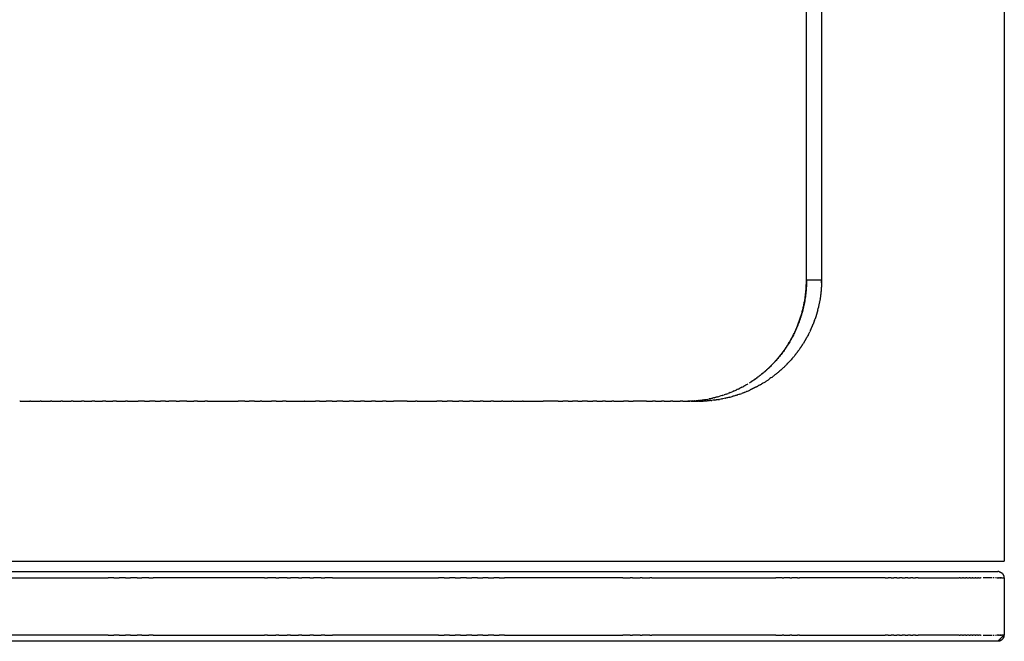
# Model space of a CAD drawing. Header units: millimetres. Extents: x 363 to 395, y 0 to 101.
# Tile 3 of 5: x 379 to 395, y 60 to 70. Entities that reach past the tile are written whole.
import ezdxf

# ---------------------------------------------------------------- set-up
doc = ezdxf.new("R2010")
doc.units = ezdxf.units.MM
doc.header["$MEASUREMENT"] = 0
doc.layers.add('Crea2D$visibili$linee', color=7, linetype='Continuous', true_color=0x000000)

msp = doc.modelspace()

# ---------------------------------------------------------------- linework, layer by layer
at = {"layer": 'Crea2D$visibili$linee'}
for points, degree in [([(395.188, 100.281), (395.188, 80.882), (395.188, 61.482)], 2), ([(391.973, 66.047), (391.973, 71.625), (391.973, 77.203)], 2), ([(392.218, 66.047), (392.095, 66.047), (391.973, 66.047)], 2), ([(392.174, 65.64), (392.172, 65.628), (392.169, 65.616), (392.166, 65.604)], 3), ([(392.174, 65.64), (392.175, 65.643), (392.175, 65.646), (392.176, 65.649)], 3), ([(392.184, 65.69), (392.182, 65.676), (392.179, 65.663), (392.176, 65.649)], 3), ([(392.184, 65.69), (392.185, 65.692), (392.185, 65.695), (392.185, 65.697)], 3), ([(392.193, 65.74), (392.191, 65.726), (392.188, 65.711), (392.185, 65.697)], 3), ([(392.193, 65.74), (392.193, 65.742), (392.193, 65.743), (392.194, 65.745)], 3), ([(392.157, 65.568), (392.16, 65.58), (392.163, 65.592), (392.166, 65.604)], 3), ([(392.104, 65.396), (392.097, 65.375), (392.089, 65.354), (392.081, 65.333)], 3), ([(392.104, 65.396), (392.107, 65.404), (392.11, 65.412), (392.113, 65.42)], 3), ([(392.005, 65.166), (391.999, 65.155), (391.993, 65.143), (391.987, 65.132)], 3), ([(392.005, 65.166), (392.012, 65.181), (392.02, 65.195), (392.027, 65.21)], 3), ([(392.036, 65.229), (392.033, 65.223), (392.03, 65.216), (392.027, 65.21)], 3), ([(391.939, 65.047), (391.933, 65.038), (391.928, 65.029), (391.922, 65.021)], 3), ([(391.788, 64.831), (391.776, 64.817), (391.765, 64.803), (391.753, 64.79)], 3), ([(391.866, 64.936), (391.862, 64.929), (391.857, 64.923), (391.853, 64.917)], 3), ([(391.614, 64.641), (391.626, 64.653), (391.637, 64.664), (391.649, 64.676)], 3), ([(391.659, 64.686), (391.656, 64.683), (391.652, 64.679), (391.649, 64.676)], 3), ([(391.659, 64.686), (391.673, 64.701), (391.688, 64.716), (391.701, 64.731)], 3), ([(391.746, 64.781), (391.731, 64.764), (391.716, 64.747), (391.701, 64.731)], 3), ([(391.746, 64.781), (391.749, 64.784), (391.751, 64.787), (391.753, 64.79)], 3), ([(391.472, 64.518), (391.456, 64.505), (391.44, 64.493), (391.424, 64.481)], 3), ([(391.472, 64.518), (391.475, 64.52), (391.478, 64.523), (391.482, 64.526)], 3), ([(391.52, 64.557), (391.507, 64.547), (391.495, 64.536), (391.482, 64.526)], 3), ([(391.52, 64.557), (391.526, 64.562), (391.533, 64.568), (391.539, 64.573)], 3), ([(391.567, 64.598), (391.558, 64.59), (391.548, 64.582), (391.539, 64.573)], 3), ([(391.567, 64.598), (391.576, 64.607), (391.586, 64.615), (391.595, 64.623)], 3), ([(391.614, 64.641), (391.607, 64.635), (391.601, 64.629), (391.595, 64.623)], 3), ([(390.985, 64.343), (390.975, 64.337), (390.964, 64.331), (390.954, 64.325)], 3), ([(390.985, 64.344), (390.995, 64.349), (391.005, 64.355), (391.015, 64.361)], 3), ([(391.218, 64.347), (391.206, 64.34), (391.193, 64.333), (391.18, 64.326)], 3), ([(391.218, 64.347), (391.226, 64.352), (391.234, 64.356), (391.242, 64.361)], 3), ([(391.27, 64.378), (391.261, 64.372), (391.252, 64.367), (391.242, 64.361)], 3), ([(391.27, 64.378), (391.281, 64.385), (391.293, 64.391), (391.304, 64.399)], 3), ([(391.322, 64.41), (391.316, 64.406), (391.31, 64.402), (391.304, 64.399)], 3), ([(391.322, 64.41), (391.336, 64.419), (391.35, 64.429), (391.364, 64.438)], 3), ([(391.422, 64.48), (391.403, 64.466), (391.384, 64.452), (391.364, 64.438)], 3), ([(391.422, 64.48), (391.423, 64.48), (391.423, 64.481), (391.424, 64.481)], 3), ([(390.6, 64.175), (390.61, 64.178), (390.621, 64.182), (390.632, 64.185)], 3), ([(390.666, 64.196), (390.655, 64.192), (390.644, 64.188), (390.632, 64.185)], 3), ([(390.666, 64.197), (390.677, 64.201), (390.687, 64.205), (390.698, 64.209)], 3), ([(390.732, 64.221), (390.721, 64.217), (390.709, 64.212), (390.698, 64.208)], 3), ([(390.732, 64.222), (390.742, 64.226), (390.753, 64.23), (390.763, 64.235)], 3), ([(390.797, 64.248), (390.786, 64.243), (390.775, 64.238), (390.764, 64.234)], 3), ([(390.834, 64.179), (390.815, 64.173), (390.796, 64.167), (390.777, 64.162)], 3), ([(390.796, 64.249), (390.807, 64.253), (390.817, 64.258), (390.828, 64.263)], 3), ([(390.86, 64.277), (390.85, 64.272), (390.839, 64.267), (390.828, 64.262)], 3), ([(390.834, 64.179), (390.84, 64.181), (390.847, 64.183), (390.853, 64.185)], 3), ([(390.891, 64.198), (390.879, 64.194), (390.866, 64.19), (390.853, 64.185)], 3), ([(390.86, 64.278), (390.87, 64.283), (390.881, 64.288), (390.891, 64.293)], 3), ([(390.923, 64.309), (390.913, 64.303), (390.902, 64.298), (390.891, 64.292)], 3), ([(390.891, 64.198), (390.901, 64.202), (390.91, 64.205), (390.92, 64.209)], 3), ([(390.948, 64.219), (390.939, 64.216), (390.929, 64.212), (390.92, 64.209)], 3), ([(390.923, 64.31), (390.933, 64.315), (390.943, 64.32), (390.953, 64.326)], 3), ([(390.948, 64.219), (390.961, 64.224), (390.974, 64.229), (390.986, 64.235)], 3), ([(391.004, 64.242), (390.998, 64.239), (390.992, 64.237), (390.986, 64.235)], 3), ([(391.004, 64.242), (391.02, 64.249), (391.036, 64.256), (391.052, 64.263)], 3), ([(391.166, 64.318), (391.171, 64.321), (391.175, 64.323), (391.18, 64.326)], 3), ([(379.19, 64.083), (379.187, 64.083), (379.184, 64.083)], 2), ([(379.19, 64.083), (379.271, 64.083), (379.351, 64.083)], 2), ([(379.362, 64.083), (379.357, 64.083), (379.351, 64.083)], 2), ([(379.362, 64.083), (379.44, 64.083), (379.518, 64.083)], 2), ([(379.534, 64.083), (379.526, 64.083), (379.518, 64.083)], 2), ([(379.534, 64.083), (379.609, 64.083), (379.684, 64.083)], 2), ([(379.708, 64.083), (379.696, 64.083), (379.684, 64.083)], 2), ([(379.708, 64.083), (379.78, 64.083), (379.852, 64.083)], 2), ([(379.881, 64.083), (379.867, 64.083), (379.852, 64.083)], 2), ([(379.881, 64.083), (379.951, 64.083), (380.02, 64.083)], 2), ([(380.056, 64.083), (380.038, 64.083), (380.02, 64.083)], 2), ([(380.056, 64.083), (380.122, 64.083), (380.189, 64.083)], 2), ([(380.231, 64.083), (380.21, 64.083), (380.189, 64.083)], 2), ([(380.231, 64.083), (380.295, 64.083), (380.358, 64.083)], 2), ([(380.407, 64.083), (380.383, 64.083), (380.358, 64.083)], 2), ([(380.407, 64.083), (380.467, 64.083), (380.528, 64.083)], 2), ([(380.583, 64.083), (380.556, 64.083), (380.528, 64.083)], 2), ([(380.583, 64.083), (380.641, 64.083), (380.698, 64.083)], 2), ([(380.76, 64.083), (380.729, 64.083), (380.698, 64.083)], 2), ([(380.76, 64.083), (380.831, 64.083), (380.902, 64.083)], 2), ([(380.938, 64.083), (380.92, 64.083), (380.902, 64.083)], 2), ([(380.938, 64.083), (381.025, 64.083), (381.112, 64.083)], 2), ([(381.212, 64.083), (381.162, 64.083), (381.112, 64.083)], 2), ([(381.212, 64.083), (381.253, 64.083), (381.294, 64.083)], 2), ([(381.384, 64.083), (381.339, 64.083), (381.294, 64.083)], 2), ([(381.384, 64.083), (381.428, 64.083), (381.473, 64.083)], 2), ([(381.556, 64.083), (381.515, 64.083), (381.473, 64.083)], 2), ([(381.556, 64.083), (381.581, 64.083), (381.606, 64.083)], 2), ([(381.729, 64.083), (381.668, 64.083), (381.606, 64.083)], 2), ([(381.729, 64.083), (381.756, 64.083), (381.782, 64.083)], 2), ([(381.902, 64.083), (381.842, 64.083), (381.782, 64.083)], 2), ([(381.902, 64.083), (381.957, 64.083), (382.012, 64.083)], 2), ([(382.076, 64.083), (382.044, 64.083), (382.012, 64.083)], 2), ([(382.076, 64.083), (382.134, 64.083), (382.192, 64.083)], 2), ([(382.239, 64.083), (382.215, 64.083), (382.192, 64.083)], 2), ([(382.239, 64.083), (382.486, 64.083), (382.733, 64.083)], 2), ([(382.841, 64.083), (382.787, 64.083), (382.733, 64.083)], 2), ([(382.841, 64.083), (382.878, 64.083), (382.914, 64.083)], 2), ([(383.002, 64.083), (382.958, 64.083), (382.914, 64.083)], 2), ([(383.002, 64.083), (383.049, 64.083), (383.095, 64.083)], 2), ([(383.12, 64.083), (383.107, 64.083), (383.095, 64.083)], 2), ([(383.12, 64.083), (383.198, 64.083), (383.276, 64.083)], 2), ([(383.354, 64.083), (383.315, 64.083), (383.276, 64.083)], 2), ([(383.354, 64.083), (383.406, 64.083), (383.457, 64.083)], 2), ([(383.513, 64.083), (383.485, 64.083), (383.457, 64.083)], 2), ([(383.513, 64.083), (383.575, 64.083), (383.638, 64.083)], 2), ([(383.642, 64.083), (383.64, 64.083), (383.638, 64.083)], 2), ([(383.642, 64.083), (383.729, 64.083), (383.816, 64.083)], 2), ([(383.819, 64.083), (383.818, 64.083), (383.816, 64.083)], 2), ([(383.819, 64.083), (383.905, 64.083), (383.99, 64.083)], 2), ([(384.058, 64.083), (384.024, 64.083), (383.99, 64.083)], 2), ([(384.058, 64.083), (384.111, 64.083), (384.164, 64.083)], 2), ([(384.261, 64.083), (384.213, 64.083), (384.164, 64.083)], 2), ([(384.261, 64.083), (384.299, 64.083), (384.338, 64.083)], 2), ([(384.438, 64.083), (384.388, 64.083), (384.338, 64.083)], 2), ([(384.438, 64.083), (384.489, 64.083), (384.541, 64.083)], 2), ([(384.615, 64.083), (384.578, 64.083), (384.541, 64.083)], 2), ([(384.615, 64.083), (384.668, 64.083), (384.721, 64.083)], 2), ([(384.791, 64.083), (384.756, 64.083), (384.721, 64.083)], 2), ([(384.791, 64.083), (384.846, 64.083), (384.901, 64.083)], 2), ([(384.967, 64.083), (384.934, 64.083), (384.901, 64.083)], 2), ([(384.967, 64.083), (385.023, 64.083), (385.08, 64.083)], 2), ([(385.142, 64.083), (385.111, 64.083), (385.08, 64.083)], 2), ([(385.142, 64.083), (385.2, 64.083), (385.259, 64.083)], 2), ([(385.317, 64.083), (385.288, 64.083), (385.259, 64.083)], 2), ([(385.317, 64.083), (385.319, 64.083), (385.32, 64.083)], 2), ([(385.484, 64.083), (385.402, 64.083), (385.32, 64.083)], 2), ([(385.484, 64.083), (385.549, 64.083), (385.615, 64.083)], 2), ([(385.646, 64.083), (385.631, 64.083), (385.615, 64.083)], 2), ([(385.646, 64.083), (385.804, 64.083), (385.962, 64.083)], 2), ([(386.051, 64.083), (386.006, 64.083), (385.962, 64.083)], 2), ([(386.051, 64.083), (386.091, 64.083), (386.131, 64.083)], 2), ([(386.219, 64.083), (386.175, 64.083), (386.131, 64.083)], 2), ([(386.219, 64.083), (386.27, 64.083), (386.321, 64.083)], 2), ([(386.387, 64.083), (386.354, 64.083), (386.321, 64.083)], 2), ([(386.387, 64.083), (386.441, 64.083), (386.495, 64.083)], 2), ([(386.553, 64.083), (386.524, 64.083), (386.495, 64.083)], 2), ([(386.553, 64.083), (386.611, 64.083), (386.669, 64.083)], 2), ([(386.719, 64.083), (386.694, 64.083), (386.669, 64.083)], 2), ([(386.719, 64.083), (386.781, 64.083), (386.843, 64.083)], 2), ([(386.884, 64.083), (386.863, 64.083), (386.843, 64.083)], 2), ([(386.884, 64.083), (386.95, 64.083), (387.015, 64.083)], 2), ([(387.036, 64.083), (387.026, 64.083), (387.015, 64.083)], 2), ([(387.036, 64.083), (387.111, 64.083), (387.186, 64.083)], 2), ([(387.204, 64.083), (387.195, 64.083), (387.186, 64.083)], 2), ([(387.204, 64.083), (387.28, 64.083), (387.357, 64.083)], 2), ([(387.368, 64.083), (387.362, 64.083), (387.357, 64.083)], 2), ([(387.368, 64.083), (387.478, 64.083), (387.587, 64.083), (387.695, 64.083)], 3), ([(387.937, 64.083), (387.975, 64.083), (388.012, 64.083)], 2), ([(388.097, 64.083), (388.054, 64.083), (388.012, 64.083)], 2), ([(388.097, 64.083), (388.132, 64.083), (388.168, 64.083)], 2), ([(388.255, 64.083), (388.212, 64.083), (388.168, 64.083)], 2), ([(388.255, 64.083), (388.289, 64.083), (388.324, 64.083)], 2), ([(388.412, 64.083), (388.368, 64.083), (388.324, 64.083)], 2), ([(388.412, 64.083), (388.457, 64.083), (388.502, 64.083)], 2), ([(388.504, 64.083), (388.503, 64.083), (388.502, 64.083)], 2), ([(388.52, 64.083), (388.512, 64.083), (388.504, 64.083)], 2), ([(388.564, 64.083), (388.542, 64.083), (388.52, 64.083)], 2), ([(388.564, 64.083), (388.609, 64.083), (388.655, 64.083)], 2), ([(388.661, 64.083), (388.658, 64.083), (388.655, 64.083)], 2), ([(388.682, 64.083), (388.671, 64.083), (388.661, 64.083)], 2), ([(388.707, 64.083), (388.695, 64.083), (388.682, 64.083)], 2), ([(388.707, 64.083), (388.742, 64.083), (388.776, 64.083), (388.81, 64.083)], 3), ([(388.817, 64.083), (388.813, 64.083), (388.81, 64.083)], 2), ([(388.842, 64.083), (388.829, 64.083), (388.817, 64.083)], 2), ([(389.081, 64.083), (389.041, 64.083), (389.001, 64.083)], 2), ([(389.081, 64.083), (389.107, 64.083), (389.132, 64.083), (389.158, 64.083)], 3), ([(389.373, 64.083), (389.405, 64.083), (389.437, 64.083), (389.468, 64.083)], 3), ([(389.518, 64.083), (389.493, 64.083), (389.468, 64.083)], 2), ([(389.66, 64.083), (389.638, 64.083), (389.617, 64.083)], 2), ([(389.66, 64.083), (389.694, 64.083), (389.727, 64.083), (389.76, 64.083)], 3), ([(389.801, 64.083), (389.781, 64.083), (389.76, 64.083)], 2), ([(389.965, 64.083), (389.943, 64.083), (389.922, 64.083)], 2), ([(389.965, 64.083), (389.991, 64.083), (390.018, 64.083), (390.044, 64.083)], 3), ([(390.044, 64.084), (390.055, 64.084), (390.067, 64.084), (390.078, 64.085)], 3), ([(390.07, 64.083), (390.057, 64.083), (390.044, 64.083)], 2), ([(390.07, 64.084), (390.073, 64.084), (390.076, 64.084), (390.078, 64.085)], 3), ([(390.098, 64.083), (390.084, 64.083), (390.07, 64.083)], 2), ([(390.115, 64.086), (390.102, 64.085), (390.09, 64.085), (390.078, 64.085)], 3), ([(390.115, 64.086), (390.126, 64.087), (390.137, 64.088), (390.148, 64.088)], 3), ([(390.151, 64.088), (390.15, 64.088), (390.149, 64.088), (390.148, 64.088)], 3), ([(390.151, 64.089), (390.174, 64.09), (390.196, 64.092), (390.218, 64.095)], 3), ([(390.227, 64.083), (390.224, 64.083), (390.22, 64.083), (390.216, 64.083)], 3), ([(390.221, 64.095), (390.22, 64.095), (390.219, 64.095), (390.218, 64.094)], 3), ([(390.221, 64.095), (390.243, 64.097), (390.265, 64.1), (390.287, 64.103)], 3), ([(390.227, 64.083), (390.248, 64.084), (390.268, 64.084), (390.289, 64.085)], 3), ([(390.291, 64.104), (390.29, 64.103), (390.288, 64.103), (390.287, 64.103)], 3), ([(390.291, 64.085), (390.29, 64.085), (390.29, 64.085), (390.289, 64.085)], 3), ([(390.291, 64.104), (390.307, 64.106), (390.324, 64.109), (390.34, 64.112)], 3), ([(390.344, 64.112), (390.343, 64.112), (390.342, 64.112), (390.34, 64.111)], 3), ([(390.344, 64.112), (390.36, 64.115), (390.377, 64.118), (390.393, 64.122)], 3), ([(390.417, 64.093), (390.398, 64.091), (390.379, 64.09), (390.361, 64.088)], 3), ([(390.396, 64.122), (390.395, 64.122), (390.394, 64.121), (390.393, 64.121)], 3), ([(390.396, 64.122), (390.413, 64.125), (390.429, 64.129), (390.446, 64.133)], 3), ([(390.417, 64.093), (390.422, 64.094), (390.427, 64.094), (390.432, 64.095)], 3), ([(390.478, 64.1), (390.463, 64.098), (390.447, 64.096), (390.432, 64.095)], 3), ([(390.473, 64.139), (390.464, 64.137), (390.455, 64.135), (390.446, 64.132)], 3), ([(390.473, 64.139), (390.481, 64.141), (390.49, 64.143), (390.498, 64.146)], 3), ([(390.478, 64.1), (390.486, 64.101), (390.495, 64.102), (390.503, 64.104)], 3), ([(390.539, 64.109), (390.527, 64.107), (390.515, 64.105), (390.503, 64.104)], 3), ([(390.533, 64.155), (390.544, 64.158), (390.554, 64.161), (390.565, 64.164)], 3), ([(390.539, 64.109), (390.545, 64.11), (390.551, 64.111), (390.557, 64.112)], 3), ([(390.599, 64.12), (390.585, 64.117), (390.571, 64.114), (390.557, 64.112)], 3), ([(390.6, 64.174), (390.588, 64.171), (390.577, 64.167), (390.565, 64.164)], 3), ([(390.599, 64.12), (390.603, 64.12), (390.607, 64.121), (390.61, 64.122)], 3), ([(390.659, 64.132), (390.643, 64.128), (390.627, 64.125), (390.61, 64.122)], 3), ([(390.659, 64.132), (390.661, 64.132), (390.662, 64.133), (390.663, 64.133)], 3), ([(390.718, 64.146), (390.738, 64.151), (390.757, 64.156), (390.777, 64.162)], 3), ([(363.192, 61.482), (379.19, 61.482), (395.188, 61.482)], 2), ([(363.282, 61.314), (373.882, 61.314), (384.482, 61.314), (395.083, 61.314)], 3), ([(377.745, 61.214), (379.183, 61.214), (380.62, 61.214)], 2), ([(380.713, 61.214), (380.667, 61.214), (380.62, 61.214)], 2), ([(380.713, 61.214), (380.758, 61.214), (380.803, 61.214)], 2), ([(380.903, 61.214), (380.853, 61.214), (380.803, 61.214)], 2), ([(380.903, 61.214), (380.945, 61.214), (380.986, 61.214)], 2), ([(381.094, 61.214), (381.04, 61.214), (380.986, 61.214)], 2), ([(381.094, 61.214), (381.132, 61.214), (381.17, 61.214)], 2), ([(381.284, 61.214), (381.227, 61.214), (381.17, 61.214)], 2), ([(381.284, 61.214), (381.319, 61.214), (381.354, 61.214)], 2), ([(383.164, 61.214), (382.259, 61.214), (381.354, 61.214)], 2), ([(383.164, 61.214), (383.188, 61.214), (383.212, 61.214)], 2), ([(383.349, 61.214), (383.28, 61.214), (383.212, 61.214)], 2), ([(383.349, 61.214), (383.374, 61.214), (383.398, 61.214)], 2), ([(383.534, 61.214), (383.466, 61.214), (383.398, 61.214)], 2), ([(383.534, 61.214), (383.559, 61.214), (383.585, 61.214)], 2), ([(383.718, 61.214), (383.651, 61.214), (383.585, 61.214)], 2), ([(383.718, 61.214), (383.745, 61.214), (383.772, 61.214)], 2), ([(383.901, 61.214), (383.836, 61.214), (383.772, 61.214)], 2), ([(383.901, 61.214), (383.93, 61.214), (383.958, 61.214)], 2), ([(384.084, 61.214), (384.021, 61.214), (383.958, 61.214)], 2), ([(384.084, 61.214), (384.114, 61.214), (384.144, 61.214)], 2), ([(384.266, 61.214), (384.205, 61.214), (384.144, 61.214)], 2), ([(384.266, 61.214), (385.127, 61.214), (385.989, 61.214)], 2), ([(386.085, 61.214), (386.037, 61.214), (385.989, 61.214)], 2), ([(386.085, 61.214), (386.128, 61.214), (386.17, 61.214)], 2), ([(386.265, 61.214), (386.218, 61.214), (386.17, 61.214)], 2), ([(386.265, 61.214), (386.308, 61.214), (386.351, 61.214)], 2), ([(386.445, 61.214), (386.398, 61.214), (386.351, 61.214)], 2), ([(386.445, 61.214), (386.488, 61.214), (386.531, 61.214)], 2), ([(386.624, 61.214), (386.578, 61.214), (386.531, 61.214)], 2), ([(386.624, 61.214), (386.667, 61.214), (386.711, 61.214)], 2), ([(386.801, 61.214), (386.756, 61.214), (386.711, 61.214)], 2), ([(386.801, 61.214), (386.845, 61.214), (386.889, 61.214)], 2), ([(386.977, 61.214), (386.933, 61.214), (386.889, 61.214)], 2), ([(386.977, 61.214), (387.022, 61.214), (387.066, 61.214)], 2), ([(388.989, 61.214), (388.028, 61.214), (387.066, 61.214)], 2), ([(388.989, 61.214), (389.047, 61.214), (389.106, 61.214)], 2), ([(389.147, 61.214), (389.127, 61.214), (389.106, 61.214)], 2), ([(389.147, 61.214), (389.207, 61.214), (389.267, 61.214)], 2), ([(389.304, 61.214), (389.285, 61.214), (389.267, 61.214)], 2), ([(389.304, 61.214), (389.365, 61.214), (389.427, 61.214)], 2), ([(389.459, 61.214), (389.443, 61.214), (389.427, 61.214)], 2), ([(389.459, 61.214), (390.466, 61.214), (391.473, 61.214)], 2), ([(391.575, 61.214), (391.524, 61.214), (391.473, 61.214)], 2), ([(391.575, 61.214), (391.59, 61.214), (391.604, 61.214)], 2), ([(391.701, 61.214), (391.653, 61.214), (391.604, 61.214)], 2), ([(391.701, 61.214), (391.717, 61.214), (391.733, 61.214)], 2), ([(391.825, 61.214), (391.779, 61.214), (391.733, 61.214)], 2), ([(391.825, 61.214), (391.843, 61.214), (391.86, 61.214)], 2), ([(393.252, 61.214), (392.556, 61.214), (391.86, 61.214)], 2), ([(393.252, 61.214), (393.277, 61.214), (393.301, 61.214)], 2), ([(393.347, 61.214), (393.324, 61.214), (393.301, 61.214)], 2), ([(393.347, 61.214), (393.371, 61.214), (393.395, 61.214)], 2), ([(393.439, 61.214), (393.417, 61.214), (393.395, 61.214)], 2), ([(393.439, 61.214), (393.463, 61.214), (393.487, 61.214)], 2), ([(393.53, 61.214), (393.508, 61.214), (393.487, 61.214)], 2), ([(393.53, 61.214), (393.553, 61.214), (393.576, 61.214)], 2), ([(393.618, 61.214), (393.597, 61.214), (393.576, 61.214)], 2), ([(393.618, 61.214), (393.64, 61.214), (393.663, 61.214)], 2), ([(393.703, 61.214), (393.683, 61.214), (393.663, 61.214)], 2), ([(393.703, 61.214), (393.725, 61.214), (393.747, 61.214)], 2), ([(393.787, 61.214), (393.767, 61.214), (393.747, 61.214)], 2), ([(393.787, 61.214), (394.12, 61.214), (394.453, 61.214)], 2), ([(394.471, 61.214), (394.462, 61.214), (394.453, 61.214)], 2), ([(394.471, 61.214), (394.491, 61.214), (394.51, 61.214)], 2), ([(394.527, 61.214), (394.518, 61.214), (394.51, 61.214)], 2), ([(394.527, 61.214), (394.546, 61.214), (394.565, 61.214)], 2), ([(394.58, 61.214), (394.572, 61.214), (394.565, 61.214)], 2), ([(394.58, 61.214), (394.598, 61.214), (394.617, 61.214)], 2), ([(394.631, 61.214), (394.624, 61.214), (394.617, 61.214)], 2), ([(394.631, 61.214), (394.649, 61.214), (394.667, 61.214)], 2), ([(394.679, 61.214), (394.673, 61.214), (394.667, 61.214)], 2), ([(394.679, 61.214), (394.697, 61.214), (394.714, 61.214)], 2), ([(394.726, 61.214), (394.72, 61.214), (394.714, 61.214)], 2), ([(394.726, 61.214), (394.743, 61.214), (394.759, 61.214)], 2), ([(394.77, 61.214), (394.765, 61.214), (394.759, 61.214)], 2), ([(394.77, 61.214), (394.786, 61.214), (394.802, 61.214)], 2), ([(394.812, 61.214), (394.807, 61.214), (394.802, 61.214)], 2), ([(394.989, 61.214), (394.915, 61.214), (394.842, 61.214)], 2), ([(395.018, 61.214), (395.013, 61.214), (395.008, 61.214)], 2), ([(395.044, 61.214), (395.039, 61.214), (395.035, 61.214)], 2), ([(395.068, 61.214), (395.063, 61.214), (395.059, 61.214)], 2), ([(395.068, 61.214), (395.074, 61.214), (395.081, 61.214)], 2), ([(395.09, 61.214), (395.085, 61.214), (395.081, 61.214)], 2), ([(395.09, 61.214), (395.095, 61.214), (395.1, 61.214)], 2), ([(395.109, 61.214), (395.105, 61.214), (395.1, 61.214)], 2), ([(395.109, 61.214), (395.114, 61.214), (395.118, 61.214)], 2), ([(395.126, 61.214), (395.122, 61.214), (395.118, 61.214)], 2), ([(395.126, 61.214), (395.13, 61.214), (395.133, 61.214)], 2), ([(395.141, 61.214), (395.137, 61.214), (395.133, 61.214)], 2), ([(395.141, 61.214), (395.144, 61.214), (395.146, 61.214)], 2), ([(395.154, 61.214), (395.156, 61.214), (395.158, 61.214)], 2), ([(395.164, 61.214), (395.166, 61.214), (395.167, 61.214)], 2), ([(395.172, 61.214), (395.179, 61.214), (395.183, 61.214), (395.183, 61.214)], 3), ([(395.183, 61.214), (395.183, 60.747), (395.183, 60.281)], 2), ([(395.083, 60.181), (384.482, 60.181), (373.882, 60.181), (363.282, 60.181)], 3), ([(380.62, 60.281), (379.183, 60.281), (377.745, 60.281)], 2), ([(380.62, 60.281), (380.667, 60.281), (380.713, 60.281)], 2), ([(380.803, 60.281), (380.758, 60.281), (380.713, 60.281)], 2), ([(380.803, 60.281), (380.853, 60.281), (380.903, 60.281)], 2), ([(380.986, 60.281), (380.945, 60.281), (380.903, 60.281)], 2), ([(380.986, 60.281), (381.04, 60.281), (381.094, 60.281)], 2), ([(381.17, 60.281), (381.132, 60.281), (381.094, 60.281)], 2), ([(381.17, 60.281), (381.227, 60.281), (381.284, 60.281)], 2), ([(381.354, 60.281), (381.319, 60.281), (381.284, 60.281)], 2), ([(381.354, 60.281), (382.259, 60.281), (383.164, 60.281)], 2), ([(383.212, 60.281), (383.188, 60.281), (383.164, 60.281)], 2), ([(383.212, 60.281), (383.28, 60.281), (383.349, 60.281)], 2), ([(383.398, 60.281), (383.374, 60.281), (383.349, 60.281)], 2), ([(383.398, 60.281), (383.466, 60.281), (383.534, 60.281)], 2), ([(383.585, 60.281), (383.559, 60.281), (383.534, 60.281)], 2), ([(383.585, 60.281), (383.651, 60.281), (383.718, 60.281)], 2), ([(383.772, 60.281), (383.745, 60.281), (383.718, 60.281)], 2), ([(383.772, 60.281), (383.836, 60.281), (383.901, 60.281)], 2), ([(383.958, 60.281), (383.93, 60.281), (383.901, 60.281)], 2), ([(383.958, 60.281), (384.021, 60.281), (384.084, 60.281)], 2), ([(384.144, 60.281), (384.114, 60.281), (384.084, 60.281)], 2), ([(384.144, 60.281), (384.205, 60.281), (384.266, 60.281)], 2), ([(385.989, 60.281), (385.127, 60.281), (384.266, 60.281)], 2), ([(385.989, 60.281), (386.037, 60.281), (386.085, 60.281)], 2), ([(386.17, 60.281), (386.128, 60.281), (386.085, 60.281)], 2), ([(386.17, 60.281), (386.218, 60.281), (386.265, 60.281)], 2), ([(386.351, 60.281), (386.308, 60.281), (386.265, 60.281)], 2), ([(386.351, 60.281), (386.398, 60.281), (386.445, 60.281)], 2), ([(386.531, 60.281), (386.488, 60.281), (386.445, 60.281)], 2), ([(386.531, 60.281), (386.578, 60.281), (386.624, 60.281)], 2), ([(386.711, 60.281), (386.667, 60.281), (386.624, 60.281)], 2), ([(386.711, 60.281), (386.756, 60.281), (386.801, 60.281)], 2), ([(386.889, 60.281), (386.845, 60.281), (386.801, 60.281)], 2), ([(386.889, 60.281), (386.933, 60.281), (386.977, 60.281)], 2), ([(387.066, 60.281), (387.022, 60.281), (386.977, 60.281)], 2), ([(387.066, 60.281), (388.028, 60.281), (388.989, 60.281)], 2), ([(389.106, 60.281), (389.047, 60.281), (388.989, 60.281)], 2), ([(389.106, 60.281), (389.127, 60.281), (389.147, 60.281)], 2), ([(389.267, 60.281), (389.207, 60.281), (389.147, 60.281)], 2), ([(389.267, 60.281), (389.285, 60.281), (389.304, 60.281)], 2), ([(389.427, 60.281), (389.365, 60.281), (389.304, 60.281)], 2), ([(389.427, 60.281), (389.443, 60.281), (389.459, 60.281)], 2), ([(391.473, 60.281), (390.466, 60.281), (389.459, 60.281)], 2), ([(391.473, 60.281), (391.524, 60.281), (391.575, 60.281)], 2), ([(391.604, 60.281), (391.59, 60.281), (391.575, 60.281)], 2), ([(391.604, 60.281), (391.653, 60.281), (391.701, 60.281)], 2), ([(391.733, 60.281), (391.717, 60.281), (391.701, 60.281)], 2), ([(391.733, 60.281), (391.779, 60.281), (391.825, 60.281)], 2), ([(391.86, 60.281), (391.843, 60.281), (391.825, 60.281)], 2), ([(391.86, 60.281), (392.556, 60.281), (393.252, 60.281)], 2), ([(393.301, 60.281), (393.277, 60.281), (393.252, 60.281)], 2), ([(393.301, 60.281), (393.324, 60.281), (393.347, 60.281)], 2), ([(393.395, 60.281), (393.371, 60.281), (393.347, 60.281)], 2), ([(393.395, 60.281), (393.417, 60.281), (393.439, 60.281)], 2), ([(393.487, 60.281), (393.463, 60.281), (393.439, 60.281)], 2), ([(393.487, 60.281), (393.508, 60.281), (393.53, 60.281)], 2), ([(393.576, 60.281), (393.553, 60.281), (393.53, 60.281)], 2), ([(393.576, 60.281), (393.597, 60.281), (393.618, 60.281)], 2), ([(393.663, 60.281), (393.64, 60.281), (393.618, 60.281)], 2), ([(393.663, 60.281), (393.683, 60.281), (393.703, 60.281)], 2), ([(393.747, 60.281), (393.725, 60.281), (393.703, 60.281)], 2), ([(393.747, 60.281), (393.767, 60.281), (393.787, 60.281)], 2), ([(394.453, 60.281), (394.12, 60.281), (393.787, 60.281)], 2), ([(394.453, 60.281), (394.462, 60.281), (394.471, 60.281)], 2), ([(394.51, 60.281), (394.491, 60.281), (394.471, 60.281)], 2), ([(394.51, 60.281), (394.518, 60.281), (394.527, 60.281)], 2), ([(394.565, 60.281), (394.546, 60.281), (394.527, 60.281)], 2), ([(394.565, 60.281), (394.572, 60.281), (394.58, 60.281)], 2), ([(394.617, 60.281), (394.598, 60.281), (394.58, 60.281)], 2), ([(394.617, 60.281), (394.624, 60.281), (394.631, 60.281)], 2), ([(394.667, 60.281), (394.649, 60.281), (394.631, 60.281)], 2), ([(394.667, 60.281), (394.673, 60.281), (394.679, 60.281)], 2), ([(394.714, 60.281), (394.697, 60.281), (394.679, 60.281)], 2), ([(394.714, 60.281), (394.72, 60.281), (394.726, 60.281)], 2), ([(394.759, 60.281), (394.743, 60.281), (394.726, 60.281)], 2), ([(394.759, 60.281), (394.765, 60.281), (394.77, 60.281)], 2), ([(394.802, 60.281), (394.786, 60.281), (394.77, 60.281)], 2), ([(394.802, 60.281), (394.807, 60.281), (394.812, 60.281)], 2), ([(394.842, 60.281), (394.915, 60.281), (394.989, 60.281)], 2), ([(395.008, 60.281), (395.013, 60.281), (395.018, 60.281)], 2), ([(395.035, 60.281), (395.039, 60.281), (395.044, 60.281)], 2), ([(395.059, 60.281), (395.063, 60.281), (395.068, 60.281)], 2), ([(395.081, 60.281), (395.074, 60.281), (395.068, 60.281)], 2), ([(395.081, 60.281), (395.085, 60.281), (395.09, 60.281)], 2), ([(395.182, 60.28), (395.132, 60.23), (395.083, 60.181)], 2), ([(395.1, 60.281), (395.095, 60.281), (395.09, 60.281)], 2), ([(395.1, 60.281), (395.105, 60.281), (395.109, 60.281)], 2), ([(395.118, 60.281), (395.114, 60.281), (395.109, 60.281)], 2), ([(395.118, 60.281), (395.122, 60.281), (395.126, 60.281)], 2), ([(395.133, 60.281), (395.13, 60.281), (395.126, 60.281)], 2), ([(395.133, 60.281), (395.137, 60.281), (395.141, 60.281)], 2), ([(395.146, 60.281), (395.144, 60.281), (395.141, 60.281)], 2), ([(395.158, 60.281), (395.156, 60.281), (395.154, 60.281)], 2), ([(395.167, 60.281), (395.166, 60.281), (395.164, 60.281)], 2), ([(395.18, 60.281), (395.176, 60.281), (395.172, 60.281)], 2)]:
    msp.add_open_spline(points, degree=degree, dxfattribs=at)
for points, weights, degree, knots in [([(391.045, 64.38), (391.201, 64.477), (391.342, 64.595), (391.465, 64.731), (391.615, 64.897), (391.734, 65.085), (391.82, 65.291), (391.92, 65.531), (391.972, 65.787), (391.971, 66.047), (391.971, 69.766), (391.971, 73.484), (391.971, 77.203), (391.972, 77.463), (391.92, 77.718), (391.82, 77.959), (391.734, 78.165), (391.615, 78.353), (391.465, 78.519), (391.342, 78.655), (391.201, 78.773), (391.045, 78.87)], [1, 0.993522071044, 0.993522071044, 1, 0.990487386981, 0.990487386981, 1, 0.986954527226, 0.986954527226, 1, 1, 1, 1, 0.986954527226, 0.986954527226, 1, 0.990487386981, 0.990487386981, 1, 0.993522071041, 0.993522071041, 1], 3, [0, 0, 0, 0, 0.548763, 0.548763, 0.548763, 1.215039, 1.215039, 1.215039, 1.991259, 1.991259, 1.991259, 13.146789, 13.146789, 13.146789, 13.923009, 13.923009, 13.923009, 14.589285, 14.589285, 14.589285, 15.138049, 15.138049, 15.138049, 15.138049]), ([(392.218, 77.203), (392.218, 73.484), (392.218, 69.766), (392.218, 66.047), (392.217, 65.946), (392.21, 65.845), (392.194, 65.745)], [1, 0.950772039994, 0.903967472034, 0.859466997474, 0.857744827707, 0.857744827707, 0.859466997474], 3, [0, 0, 0, 0, 11.15553, 11.15553, 11.15553, 11.458927, 11.458927, 11.458927, 11.458927]), ([(391.973, 66.047), (391.973, 65.654), (391.822, 65.291), (391.692, 64.981), (391.467, 64.731), (391.293, 64.538), (391.075, 64.398)], [1, 0.980431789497, 1, 0.985731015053, 1, 0.99141785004, 1], 2, [0, 0, 0, 0.77622, 0.77622, 1.442496, 1.442496, 1.958178, 1.958178, 1.958178]), ([(395.107, 61.311), (395.107, 61.311), (395.107, 61.311), (395.183, 61.292), (395.183, 61.214)], [0.918658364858, 0.918649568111, 0.918640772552, 0.724517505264, 0.918640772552], 2, [0.0247732, 0.0247732, 0.0247732, 0.0247799, 0.0247799, 0.1572064, 0.1572064, 0.1572064])]:
    msp.add_rational_spline(points, weights, degree=degree, knots=knots, dxfattribs=at)
for points, weights, degree in [([(392.157, 65.568), (392.138, 65.493), (392.113, 65.42)], [1, 0.999186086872, 1], 2), ([(392.036, 65.229), (392.06, 65.281), (392.081, 65.333)], [1, 0.999598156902, 1], 2), ([(391.866, 64.936), (391.895, 64.978), (391.922, 65.021)], [1, 0.999664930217, 1], 2), ([(391.939, 65.047), (391.964, 65.089), (391.987, 65.132)], [1, 0.999685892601, 1], 2), ([(391.788, 64.831), (391.821, 64.873), (391.853, 64.917)], [1, 0.999628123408, 1], 2), ([(391.166, 64.318), (391.11, 64.289), (391.052, 64.263)], [1, 0.999503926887, 1], 2), ([(387.937, 64.083), (387.857, 64.083), (387.776, 64.083), (387.695, 64.083)], [0.86859881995, 0.869139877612, 0.869704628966, 0.870293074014], 3), ([(389.373, 64.083), (389.302, 64.083), (389.23, 64.083), (389.158, 64.083)], [0.861292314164, 0.861530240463, 0.86178982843, 0.862071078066], 3), ([(395.107, 61.311), (395.095, 61.314), (395.083, 61.314)], [1, 0.992415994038, 1], 2), ([(395.183, 60.281), (395.183, 60.181), (395.083, 60.181)], [1, 0.707106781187, 1], 2)]:
    msp.add_rational_spline(points, weights, degree=degree, dxfattribs=at)
for points, knots in [([(391.018, 64.362), (391.018, 64.362), (391.017, 64.361), (391.016, 64.361), (391.016, 64.361), (391.015, 64.361), (391.015, 64.36)], [13.593002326, 13.593002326, 13.593002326, 13.593002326, 13.596081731, 13.596081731, 13.596081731, 13.598310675, 13.598310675, 13.598310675, 13.598310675]), ([(388.842, 64.083), (388.892, 64.083), (388.942, 64.083), (388.994, 64.083), (388.997, 64.083), (389.001, 64.083)], [-16.9261026, -16.9261026, -16.9261026, -16.9261026, -16.7378913, -16.7378913, -16.7256607, -16.7256607, -16.7256607, -16.7256607]), ([(389.518, 64.083), (389.53, 64.083), (389.563, 64.083), (389.596, 64.083), (389.617, 64.083)], [-16.0577919, -16.0577919, -16.0577919, -16.0577919, -16.0078804, -15.9271248, -15.9271248, -15.9271248, -15.9271248]), ([(389.801, 64.083), (389.81, 64.083), (389.851, 64.083), (389.891, 64.083), (389.922, 64.083)], [-15.6813815, -15.6813815, -15.6813815, -15.6813815, -15.6428749, -15.5182366, -15.5182366, -15.5182366, -15.5182366]), ([(390.098, 64.083), (390.12, 64.083), (390.159, 64.083), (390.199, 64.083), (390.216, 64.083)], [-15.2778695, -15.2778695, -15.2778695, -15.2778695, -15.1891154, -15.115628, -15.115628, -15.115628, -15.115628]), ([(390.291, 64.085), (390.313, 64.085), (390.334, 64.087), (390.357, 64.088), (390.359, 64.088), (390.361, 64.088)], [-15.01160714, -15.01160714, -15.01160714, -15.01160714, -14.92285302, -14.92285302, -14.91457961, -14.91457961, -14.91457961, -14.91457961]), ([(390.533, 64.154), (390.522, 64.151), (390.511, 64.148), (390.5, 64.146), (390.499, 64.145), (390.499, 64.145), (390.498, 64.145)], [14.34462723, 14.34462723, 14.34462723, 14.34462723, 14.39314943, 14.39314943, 14.39314943, 14.39568115, 14.39568115, 14.39568115, 14.39568115]), ([(390.718, 64.146), (390.717, 64.146), (390.717, 64.146), (390.716, 64.146), (390.698, 64.141), (390.681, 64.137), (390.663, 64.133)], [14.38995912, 14.38995912, 14.38995912, 14.38995912, 14.39314943, 14.39314943, 14.39314943, 14.46849952, 14.46849952, 14.46849952, 14.46849952])]:
    msp.add_open_spline(points, degree=3, knots=knots, dxfattribs=at)

doc.saveas('drawing.dxf')
